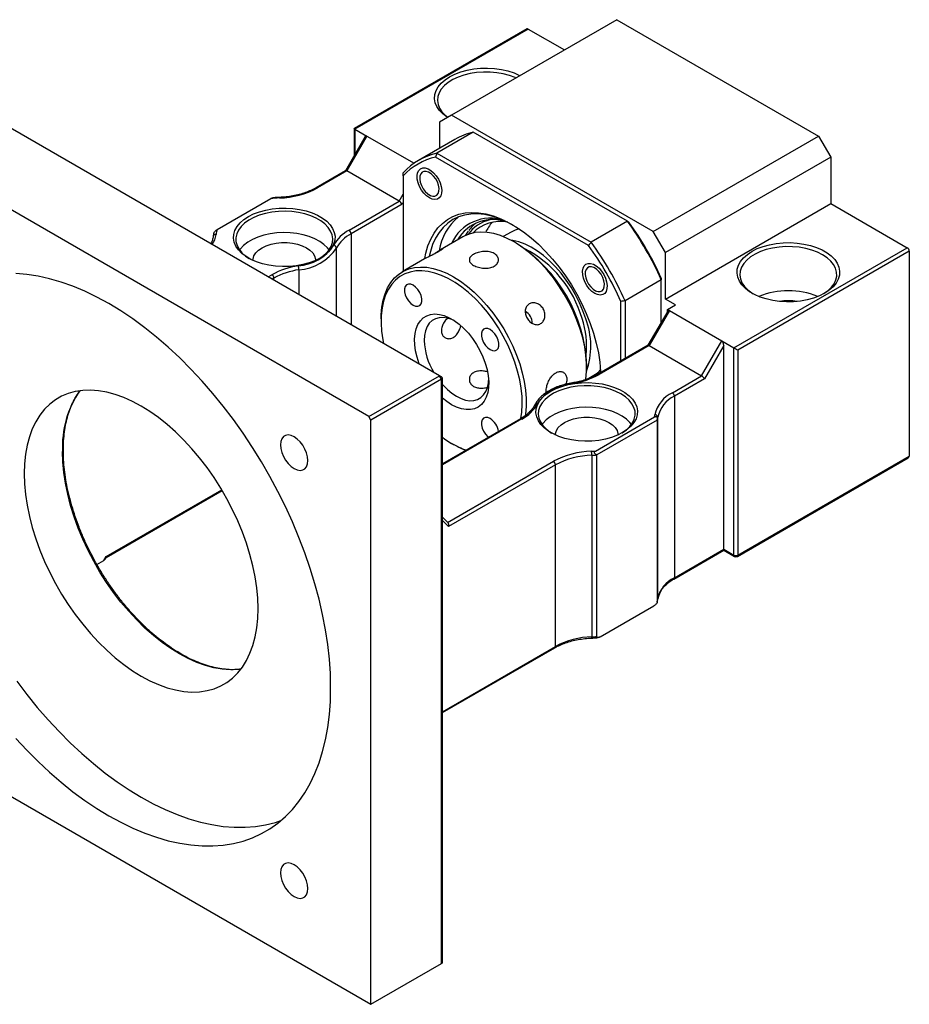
# Model space of a CAD drawing. Header units: millimetres. Extents: x 37 to 281, y 11 to 200.
# Tile 6 of 6: x 207 to 259, y 112 to 170. Entities that reach past the tile are written whole.
import ezdxf

# ---------------------------------------------------------------- set-up
doc = ezdxf.new("R2010")
doc.units = ezdxf.units.MM

msp = doc.modelspace()

# ---------------------------------------------------------------- linework, layer by layer
at = {"color": 7, "linetype": 'Continuous', "lineweight": 25}
for p, q in [((242.169, 169.5757), (232.5052, 163.9969)), ((242.169, 169.5757), (253.9541, 162.7723)), ((236.9002, 169.0391), (226.7996, 163.2081)), ((236.9836, 169.0308), (226.8484, 163.1799)), ((236.9836, 169.0308), (239.1044, 167.8065)), ((231.7981, 148.7588), (201.3925, 166.3116)), ((227.6733, 146.3776), (197.2677, 163.9304)), ((232.5052, 163.9969), (231.7981, 163.5886)), ((231.7981, 163.5886), (231.7981, 162.0581)), ((244.2903, 157.1935), (232.5052, 163.9969)), ((226.7996, 163.2081), (226.7996, 161.6033)), ((226.8484, 163.1799), (227.5555, 162.7717)), ((233.7707, 162.9942), (231.6494, 161.7696)), ((242.7892, 157.7879), (233.7707, 162.9942)), ((227.4593, 162.7459), (226.3038, 160.7446)), ((227.5555, 162.7717), (226.377, 160.7305)), ((227.5555, 162.7717), (230.3084, 161.1825)), ((232.6971, 162.577), (230.5757, 161.3524)), ((244.2903, 157.1935), (253.9541, 162.7723)), ((253.9541, 162.7723), (254.6612, 161.5475)), ((231.6494, 161.7696), (240.6679, 156.5633)), ((240.5129, 156.3806), (231.5686, 161.544)), ((254.6612, 161.5475), (244.9974, 155.9688)), ((254.6612, 161.5475), (254.6612, 158.8257)), ((226.3079, 160.747), (224.5823, 159.7508)), ((226.377, 160.7305), (224.6656, 159.7425)), ((229.4411, 158.9616), (226.377, 160.7305)), ((229.6768, 160.4516), (229.6768, 154.8676)), ((230.6417, 160.4001), (230.6417, 160.3116)), ((218.8031, 157.3106), (221.93, 159.1158)), ((226.5072, 157.2679), (229.4411, 158.9616)), ((231.2073, 159.3319), (231.2839, 159.2876)), ((229.6078, 158.7856), (226.625, 157.0638)), ((244.9974, 153.2469), (254.6612, 158.8257)), ((254.6612, 158.8257), (259.1396, 156.2404)), ((242.7892, 157.7879), (240.6679, 156.5633)), ((235.9813, 157.1601), (235.5198, 156.8937)), ((244.9974, 155.9688), (244.2903, 157.1935)), ((233.1589, 156.8778), (231.8625, 156.1294)), ((236.2771, 156.5123), (236.1593, 156.5804)), ((249.0044, 150.3895), (259.1396, 156.2404)), ((259.2574, 156.0363), (249.2401, 150.2534)), ((259.2574, 156.0363), (259.2574, 144.0604)), ((230.9257, 155.5886), (229.6233, 154.8368)), ((244.9974, 153.2469), (244.9974, 155.9688)), ((240.3084, 154.8196), (240.3084, 154.7312)), ((244.7617, 154.3714), (242.6404, 153.1467)), ((244.7617, 151.891), (244.7617, 154.3714)), ((240.874, 153.7514), (240.9506, 153.7072)), ((242.6404, 153.1467), (242.6404, 149.7653)), ((245.5867, 152.9068), (244.9974, 153.2469)), ((242.4047, 149.6292), (242.4047, 153.1039)), ((245.1369, 152.5408), (243.9814, 150.5395)), ((245.2331, 152.5666), (244.0546, 150.5254)), ((245.1153, 152.6346), (245.5867, 152.9068)), ((245.1153, 152.6346), (245.2331, 152.5666)), ((245.1153, 152.5034), (245.1153, 152.6346)), ((245.2331, 152.5666), (248.2973, 150.7977)), ((228.3804, 152.0897), (228.3804, 151.9536)), ((243.9856, 150.5419), (241.0374, 148.8399)), ((244.0546, 150.5254), (241.1207, 148.8317)), ((244.0546, 150.5254), (247.1188, 148.7565)), ((247.1188, 148.7565), (248.2973, 150.7977)), ((248.4151, 150.5372), (247.2854, 148.5805)), ((248.2973, 150.7977), (249.0044, 150.3895)), ((248.4151, 138.6177), (248.4151, 150.5372)), ((249.0044, 138.2775), (249.0044, 150.3895)), ((249.2401, 150.2534), (249.2401, 138.2775)), ((240.4012, 149.2323), (240.4012, 149.3683)), ((227.6733, 146.3776), (231.7981, 148.7588)), ((231.916, 148.5547), (227.7912, 146.1735)), ((231.916, 148.5547), (231.7981, 148.7588)), ((231.916, 148.6908), (231.7981, 148.7588)), ((231.916, 114.3961), (231.916, 148.5547)), ((231.9648, 114.4641), (231.9648, 148.6227)), ((240.4301, 148.5665), (240.8143, 148.7882)), ((245.4074, 147.7685), (247.1188, 148.7565)), ((247.2854, 148.5805), (245.5253, 147.5644)), ((245.5253, 147.5644), (245.5253, 136.9494)), ((227.7912, 146.1735), (227.6733, 146.3776)), ((236.5343, 146.2403), (231.9648, 143.6024)), ((240.9124, 144.3572), (244.3685, 146.3524)), ((244.5574, 135.7254), (244.5574, 146.3405)), ((227.7912, 112.0149), (227.7912, 146.1735)), ((244.526, 146.1712), (240.9905, 144.1301)), ((244.526, 146.1712), (244.526, 135.5561)), ((232.5046, 144.8097), (232.6224, 144.7416)), ((240.6973, 144.1121), (240.6973, 133.497)), ((240.9905, 133.5151), (240.9905, 144.1301)), ((249.2056, 138.2012), (259.1884, 143.9642)), ((249.2401, 138.2775), (259.2574, 144.0604)), ((238.5771, 143.5533), (232.3277, 139.9456)), ((238.5771, 132.9383), (238.5771, 143.5533)), ((212.3101, 138.1285), (219.0961, 142.046)), ((232.293, 140.1661), (231.9648, 140.4934)), ((212.1686, 137.9671), (212.31, 138.1848)), ((245.4908, 136.8731), (248.4151, 138.5613)), ((245.5253, 136.9494), (248.4151, 138.6177)), ((248.4151, 138.6177), (249.0044, 138.2775)), ((248.4151, 138.5613), (249.0389, 138.2012)), ((211.7676, 137.7356), (212.1686, 137.9671)), ((212.2534, 138.0412), (212.313, 138.1329)), ((241.1948, 133.497), (244.3217, 135.3021)), ((244.5566, 135.7119), (244.5574, 135.7254)), ((231.9648, 129.0647), (238.5425, 132.862)), ((220.1773, 131.5974), (220.1108, 131.5891)), ((197.1499, 129.7037), (227.7912, 112.0149)), ((227.7912, 112.0149), (231.916, 114.3961))]:
    msp.add_line(p, q, dxfattribs=at)
at = {"color": 8, "linetype": 'Continuous', "lineweight": 25}
for p, q in [((226.8484, 163.1799), (226.8484, 161.6878)), ((229.4411, 158.9616), (229.6768, 159.3698)), ((229.6768, 158.9052), (229.6078, 158.7856)), ((226.625, 157.0638), (226.625, 151.7452)), ((225.7726, 152.2373), (225.7726, 156.2227)), ((223.5788, 154.9563), (223.5788, 153.5038)), ((221.7828, 154.5405), (222.0041, 154.6683)), ((222.122, 154.4642), (222.0185, 154.4045)), ((222.122, 154.3448), (222.122, 154.4642)), ((236.6176, 146.2321), (231.9648, 143.546)), ((232.2729, 140.1861), (238.4592, 143.7574)), ((212.31, 138.1848), (219.0712, 142.088)), ((232.3277, 139.9456), (231.9648, 140.3075)), ((231.9648, 129.1211), (238.5771, 132.9383))]:
    msp.add_line(p, q, dxfattribs=at)
at = {"color": 7, "linetype": 'Continuous', "lineweight": 25, "flags": 128}
for points in [[(232.2724, 163.8624), (232.2476, 163.8786), (232.0001, 164.067), (231.7995, 164.273), (231.6493, 164.4929), (231.5523, 164.7226), (231.5104, 164.9577), (231.5244, 165.1939), (231.594, 165.4269), (231.7179, 165.6522), (231.8937, 165.8656), (232.1183, 166.0633), (232.3874, 166.2414), (232.696, 166.3968), (233.0384, 166.5264), (233.4081, 166.6279), (233.7984, 166.6995), (234.2019, 166.7396), (234.6111, 166.7477), (235.0184, 166.7235), (235.4162, 166.6676), (235.7971, 166.5808), (236.154, 166.465), (236.4803, 166.3222), (236.5084, 166.3079)], [(236.262, 166.1656), (236.2138, 166.187), (235.8823, 166.3113), (235.5241, 166.4078), (235.1461, 166.4745), (234.7556, 166.5102), (234.3604, 166.5142), (233.9681, 166.4863), (233.5863, 166.4273), (233.2224, 166.3381), (232.8836, 166.2206), (232.5764, 166.077), (232.3068, 165.9101), (232.0801, 165.7232), (231.9006, 165.5198), (231.7719, 165.3041), (231.6965, 165.0801), (231.6758, 164.8522), (231.7102, 164.6249), (231.7992, 164.4025), (231.9408, 164.1895), (232.1325, 163.9899), (232.283, 163.8686)], [(231.2074, 159.1549), (231.0416, 159.273), (230.8848, 159.4295), (230.7453, 159.6159), (230.6308, 159.8222), (230.5473, 160.0373), (230.4995, 160.2496), (230.4897, 160.4476), (230.5187, 160.6207), (230.5848, 160.7595), (230.6845, 160.8566), (230.8124, 160.9067), (230.9615, 160.9071), (231.124, 160.8578), (231.2909, 160.7614), (231.4533, 160.6232), (231.6025, 160.4506), (231.7303, 160.2529), (231.83, 160.0407), (231.8961, 159.8256), (231.9251, 159.619), (231.9154, 159.4322), (231.8675, 159.2752), (231.7841, 159.1564), (231.6695, 159.0824), (231.5301, 159.0569), (231.3732, 159.0816), (231.2074, 159.1549)], [(230.6753, 160.0707), (230.743, 159.8801), (230.8425, 159.6966), (230.9668, 159.5328), (231.1075, 159.3998), (231.255, 159.3067), (231.3993, 159.2598), (231.5305, 159.2623), (231.6396, 159.3141), (231.7194, 159.4116), (231.7642, 159.5482), (231.7711, 159.7146), (231.7396, 159.8994), (231.6718, 160.09), (231.5724, 160.2735), (231.4481, 160.4373), (231.3074, 160.5703), (231.1599, 160.6634), (231.0156, 160.7103), (230.8844, 160.7078), (230.7752, 160.656), (230.6955, 160.5585), (230.6506, 160.4219), (230.6437, 160.2555), (230.6753, 160.0707)], [(220.6258, 158.0635), (220.931, 158.2172), (221.2696, 158.3454), (221.6352, 158.4457), (222.0212, 158.5165), (222.4202, 158.5562), (222.8249, 158.5642), (223.2276, 158.5402), (223.621, 158.4849), (223.9977, 158.3992), (224.3507, 158.2846), (224.6733, 158.1434), (224.9596, 157.9781), (225.2043, 157.7918), (225.4027, 157.5881), (225.5512, 157.3706), (225.6471, 157.1435), (225.6885, 156.911), (225.6747, 156.6774), (225.6059, 156.447), (225.4834, 156.2242), (225.3095, 156.0132), (225.0874, 155.8177), (224.8213, 155.6415), (224.5161, 155.4879), (224.1776, 155.3597), (223.8119, 155.2593), (223.426, 155.1886), (223.027, 155.1489), (222.6223, 155.1409), (222.2195, 155.1648), (221.8261, 155.2202), (221.4494, 155.3059), (221.0965, 155.4205), (220.7739, 155.5617), (220.4876, 155.727), (220.2429, 155.9132), (220.0445, 156.117), (219.8959, 156.3344), (219.8001, 156.5615), (219.7586, 156.7941), (219.7725, 157.0277), (219.8413, 157.258), (219.9638, 157.4808), (220.1377, 157.6919), (220.3597, 157.8874), (220.6258, 158.0635)], [(224.7734, 155.6145), (224.9255, 155.7143), (225.1522, 155.9012), (225.3317, 156.1046), (225.4604, 156.3203), (225.5358, 156.5443), (225.5565, 156.7722), (225.522, 156.9995), (225.4331, 157.2219), (225.2915, 157.4349), (225.0998, 157.6345), (224.8619, 157.8167), (224.5824, 157.9781), (224.2667, 158.1154), (223.921, 158.2261), (223.552, 158.3078), (223.1668, 158.3592), (222.773, 158.3791), (222.3783, 158.3671), (221.9903, 158.3236), (221.6165, 158.2493), (221.2643, 158.1457), (220.9405, 158.0148), (220.6514, 157.8592), (220.4026, 157.6818), (220.1991, 157.4862), (220.0446, 157.2762), (219.9423, 157.0558), (219.8941, 156.8293), (219.901, 156.6011), (219.9629, 156.3757), (220.0784, 156.1575), (220.2455, 155.9507), (220.4608, 155.7593), (220.6737, 155.6145)], [(230.9356, 155.6103), (230.9999, 155.9276), (231.1231, 156.3517), (231.2827, 156.7407), (231.4775, 157.0918), (231.7061, 157.4023), (231.9668, 157.6699), (232.2577, 157.8927), (232.5765, 158.069), (232.9211, 158.1975), (233.2887, 158.2773), (233.6767, 158.3077), (234.0822, 158.2885), (234.5022, 158.22), (234.9336, 158.1025), (235.3731, 157.937), (235.8177, 157.7247), (236.2638, 157.4671), (236.7084, 157.1662), (237.148, 156.8242), (237.5793, 156.4436), (237.9993, 156.0272), (238.4048, 155.5782), (238.7928, 155.0998), (239.1604, 154.5956), (239.505, 154.0693), (239.8238, 153.5248), (240.1147, 152.9662), (240.3754, 152.3976), (240.604, 151.8231), (240.7988, 151.2472), (240.9584, 150.6739), (241.0816, 150.1076), (241.1675, 149.5524), (241.2154, 149.0125), (241.2188, 148.9446)], [(236.1009, 157.5663), (235.7169, 157.7661), (235.2786, 157.9525), (234.847, 158.0911), (234.4254, 158.181), (234.0169, 158.2215), (233.6248, 158.2121), (233.252, 158.1531), (232.9012, 158.0448), (232.5753, 157.888), (232.2766, 157.6841), (232.0075, 157.4344), (231.7699, 157.141), (231.5658, 156.806), (231.3966, 156.432), (231.2637, 156.0219), (231.1968, 155.7355)], [(236.1586, 156.5807), (235.7553, 156.7914), (235.3557, 156.9557), (234.9633, 157.0723), (234.5818, 157.1401), (234.2145, 157.1584), (233.8649, 157.1272), (233.536, 157.0466), (233.2309, 156.9174), (233.1589, 156.8778)], [(225.3412, 156.1176), (225.2481, 156.2342), (225.0445, 156.4298), (224.7957, 156.6071), (224.5067, 156.7628), (224.1829, 156.8937), (223.8307, 156.9973), (223.4569, 157.0715), (223.0689, 157.1151), (222.6741, 157.127), (222.2803, 157.1071), (221.8952, 157.0558), (221.5262, 156.974), (221.1804, 156.8634), (220.8647, 156.7261), (220.5852, 156.5647), (220.3473, 156.3825), (220.1557, 156.1829), (220.106, 156.1176)], [(240.3433, 152.0909), (240.1782, 152.5606), (239.9797, 153.0272), (239.7499, 153.4855), (239.4914, 153.9304), (239.2071, 154.3566), (238.9003, 154.7595), (238.5745, 155.1345), (238.2333, 155.4773), (237.8807, 155.784), (237.5205, 156.0511), (237.157, 156.2757), (236.7941, 156.4552), (236.436, 156.5875), (236.0869, 156.6712), (235.9608, 156.6896)], [(240.3541, 148.5312), (240.3581, 148.56), (240.3964, 149.0019), (240.3964, 149.4682), (240.3581, 149.9544), (240.2817, 150.4564), (240.1679, 150.9694), (240.0179, 151.4888), (239.8328, 152.01), (239.6146, 152.5283), (239.365, 153.0388), (239.0864, 153.5371), (238.7812, 154.0186), (238.4524, 154.4789), (238.1027, 154.9138), (237.7354, 155.3195), (237.3539, 155.6923), (236.9615, 156.0287), (236.5619, 156.3258), (236.1586, 156.5807)], [(220.8902, 155.4916), (220.8972, 155.5839), (220.9527, 155.7656), (221.062, 155.9389), (221.2218, 156.0987), (221.4272, 156.24), (221.672, 156.3586), (221.9488, 156.4508), (222.2491, 156.5139), (222.5638, 156.546), (222.8834, 156.546), (223.1981, 156.5139), (223.4984, 156.4508), (223.7751, 156.3586), (224.0199, 156.24), (224.2254, 156.0987), (224.3851, 155.9389), (224.4944, 155.7656), (224.5499, 155.5839), (224.5569, 155.4916)], [(254.3077, 153.5871), (253.9991, 153.4318), (253.6567, 153.3021), (253.2869, 153.2006), (252.8967, 153.1291), (252.4932, 153.0889), (252.0839, 153.0809), (251.6766, 153.1051), (251.2788, 153.161), (250.8979, 153.2477), (250.541, 153.3636), (250.2148, 153.5064), (249.9252, 153.6735), (249.6778, 153.8619), (249.4771, 154.0679), (249.3269, 154.2878), (249.23, 154.5175), (249.1881, 154.7526), (249.2021, 154.9888), (249.2717, 155.2218), (249.3955, 155.4471), (249.5714, 155.6605), (249.7959, 155.8582), (250.065, 156.0363), (250.3737, 156.1917), (250.716, 156.3213), (251.0858, 156.4228), (251.4761, 156.4944), (251.8796, 156.5345), (252.2888, 156.5426), (252.6961, 156.5184), (253.0939, 156.4624), (253.4748, 156.3757), (253.8317, 156.2599), (254.158, 156.1171), (254.4475, 155.9499), (254.6949, 155.7616), (254.8956, 155.5555), (255.0458, 155.3356), (255.1427, 155.106), (255.1846, 154.8709), (255.1706, 154.6346), (255.1011, 154.4017), (254.9772, 154.1764), (254.8013, 153.9629), (254.5768, 153.7653), (254.3077, 153.5871)], [(254.1898, 155.8322), (253.8915, 155.9819), (253.56, 156.1062), (253.2017, 156.2027), (252.8237, 156.2694), (252.4333, 156.3051), (252.0381, 156.309), (251.6457, 156.2812), (251.2639, 156.2222), (250.9001, 156.133), (250.5612, 156.0155), (250.254, 155.8719), (249.9844, 155.705), (249.7577, 155.5181), (249.5783, 155.3147), (249.4496, 155.099), (249.3741, 154.875), (249.3535, 154.6471), (249.3879, 154.4198), (249.4768, 154.1974), (249.6185, 153.9844), (249.8101, 153.7848), (250.048, 153.6026), (250.1253, 153.5533)], [(254.2474, 153.5533), (254.2585, 153.5601), (254.5073, 153.7375), (254.7109, 153.9331), (254.8653, 154.1431), (254.9676, 154.3635), (255.0158, 154.59), (255.0089, 154.8182), (254.9471, 155.0436), (254.8315, 155.2618), (254.6645, 155.4686), (254.4492, 155.66), (254.1898, 155.8322)], [(228.3804, 152.0897), (228.3852, 152.32), (228.4236, 152.762), (228.5, 153.1757), (228.6138, 153.5574), (228.7638, 153.9036), (228.9488, 154.2112), (229.1671, 154.4774), (229.4167, 154.6998), (229.6953, 154.8764), (230.0004, 155.0056), (230.3293, 155.0861), (230.679, 155.1174), (231.0462, 155.0991), (231.4278, 155.0313), (231.8202, 154.9147), (232.2198, 154.7504), (232.6231, 154.5397), (233.0264, 154.2847), (233.426, 153.9877), (233.8184, 153.6512), (234.1999, 153.2785), (234.5672, 152.8728), (234.9168, 152.4378), (235.2457, 151.9775), (235.5508, 151.4961), (235.8294, 150.9978), (236.079, 150.4872), (236.2973, 149.969), (236.4823, 149.4478), (236.6324, 148.9284), (236.7461, 148.4153), (236.8225, 147.9134), (236.8609, 147.4271), (236.8609, 146.9609), (236.8225, 146.519), (236.8056, 146.4044)], [(236.5431, 146.2687), (236.5999, 146.6345), (236.6288, 147.0769), (236.6192, 147.5425), (236.5711, 148.0272), (236.4851, 148.5262), (236.362, 149.035), (236.2028, 149.5489), (236.0091, 150.0629), (235.7827, 150.5724), (235.5257, 151.0726), (235.2405, 151.5587), (234.9297, 152.0263), (234.5963, 152.471), (234.2434, 152.8886), (233.8743, 153.2753), (233.4924, 153.6273), (233.1012, 153.9416), (232.7045, 154.215), (232.3059, 154.4451), (231.9092, 154.6297), (231.5181, 154.7671), (231.1362, 154.8559), (230.767, 154.8955), (230.4141, 154.8853), (230.0807, 154.8256), (229.77, 154.7167), (229.4848, 154.5599), (229.2278, 154.3565), (229.0013, 154.1084), (228.8077, 153.818), (228.6485, 153.4879), (228.5253, 153.1213), (228.4393, 152.7216), (228.3913, 152.2924), (228.3816, 151.8378), (228.4105, 151.3621), (228.4776, 150.8697), (228.5184, 150.6521)], [(240.8741, 153.5745), (240.7083, 153.6925), (240.5515, 153.849), (240.412, 154.0354), (240.2975, 154.2418), (240.214, 154.4569), (240.1661, 154.6692), (240.1564, 154.8672), (240.1854, 155.0403), (240.2515, 155.1791), (240.3512, 155.2762), (240.4791, 155.3262), (240.6282, 155.3266), (240.7906, 155.2773), (240.9575, 155.181), (241.12, 155.0427), (241.2691, 154.8701), (241.397, 154.6724), (241.4967, 154.4603), (241.5628, 154.2451), (241.5918, 154.0386), (241.5821, 153.8517), (241.5342, 153.6947), (241.4507, 153.576), (241.3362, 153.5019), (241.1967, 153.4765), (241.0399, 153.5011), (240.8741, 153.5745)], [(240.6823, 155.1299), (240.5511, 155.1273), (240.4419, 155.0755), (240.3621, 154.978), (240.3173, 154.8415), (240.3104, 154.6751), (240.3419, 154.4903), (240.4097, 154.2997), (240.5091, 154.1162), (240.6334, 153.9524), (240.7741, 153.8193), (240.9216, 153.7262), (241.0659, 153.6793), (241.1971, 153.6819), (241.3063, 153.7337), (241.386, 153.8312), (241.4309, 153.9678), (241.4378, 154.1341), (241.4063, 154.3189), (241.3385, 154.5095), (241.239, 154.693), (241.1147, 154.8568), (240.974, 154.9899), (240.8265, 155.083), (240.6823, 155.1299)], [(207.0272, 127.5627), (207.6722, 126.87), (208.3312, 126.21), (209.0024, 125.5845), (209.6837, 124.9955), (210.3732, 124.4447), (211.0689, 123.9336), (211.7687, 123.4639), (212.4705, 123.0368), (213.1724, 122.6535), (213.8721, 122.3154), (214.5678, 122.0232), (215.2573, 121.778), (215.9387, 121.5803), (216.6098, 121.4308), (217.2689, 121.3299), (217.9138, 121.278), (218.5428, 121.2751), (219.154, 121.3213), (219.7455, 121.4165), (220.3158, 121.5603), (220.863, 121.7523), (221.3856, 121.992), (221.8821, 122.2787), (222.3509, 122.6115), (222.7908, 122.9895), (223.2004, 123.4115), (223.5785, 123.8764), (223.924, 124.3827), (224.236, 124.9289), (224.5134, 125.5135), (224.7556, 126.1348), (224.9616, 126.7908), (225.1311, 127.4798), (225.2634, 128.1997), (225.3582, 128.9483), (225.4151, 129.7234), (225.4342, 130.5229), (225.4151, 131.3444), (225.3582, 132.1853), (225.2634, 133.0434), (225.1311, 133.916), (224.9616, 134.8006), (224.7556, 135.6946), (224.5134, 136.5954), (224.236, 137.5003), (223.924, 138.4067), (223.5785, 139.312), (223.2004, 140.2134), (222.7908, 141.1083), (222.3509, 141.9942), (221.8821, 142.8683), (221.3856, 143.7282), (220.863, 144.5713), (220.3158, 145.3951), (219.7455, 146.1973), (219.154, 146.9755), (218.5428, 147.7273), (217.9138, 148.4507), (217.2689, 149.1434), (216.6098, 149.8034), (215.9387, 150.4288), (215.2573, 151.0178), (214.5678, 151.5686), (213.8721, 152.0797), (213.1724, 152.5495), (212.4705, 152.9766), (211.7687, 153.3598), (211.0689, 153.698), (210.3732, 153.9901), (209.6837, 154.2354), (209.0024, 154.433), (208.3312, 154.5825), (207.6722, 154.6834), (207.0272, 154.7353)], [(230.2552, 154.0548), (230.1125, 154.1135), (229.9812, 154.12), (229.8722, 154.0739), (229.7943, 153.9788), (229.7536, 153.8424), (229.7536, 153.6759), (229.7943, 153.4926), (229.8722, 153.3074), (229.9812, 153.1354), (230.1125, 152.9905), (230.2552, 152.8844), (230.398, 152.8257), (230.5292, 152.8191), (230.6382, 152.8653), (230.7162, 152.9604), (230.7568, 153.0967), (230.7568, 153.2633), (230.7162, 153.4466), (230.6382, 153.6317), (230.5292, 153.8037), (230.398, 153.9486), (230.2552, 154.0548)], [(230.6124, 149.4433), (230.6036, 149.4668), (230.4817, 149.8407), (230.3958, 150.2097), (230.3477, 150.5673), (230.338, 150.9072), (230.367, 151.2233), (230.4341, 151.51), (230.5382, 151.762), (230.6774, 151.975), (230.8493, 152.1451), (231.0507, 152.2693), (231.278, 152.3454), (231.5272, 152.372), (231.7939, 152.3486), (232.0733, 152.2757), (232.3604, 152.1545), (232.6501, 151.9873), (232.9372, 151.777), (233.2165, 151.5273), (233.4832, 151.2428), (233.7325, 150.9284), (233.9598, 150.5899), (234.1612, 150.2332), (234.333, 149.8647), (234.4722, 149.491), (234.5763, 149.1187), (234.6435, 148.7546), (234.6725, 148.405), (234.6628, 148.0763), (234.6146, 147.7742), (234.5288, 147.5043), (234.4069, 147.2713), (234.251, 147.0793), (234.064, 146.9318), (233.8491, 146.8314), (233.6103, 146.78), (233.3518, 146.7784), (233.0781, 146.8266), (232.7943, 146.9239), (232.5052, 147.0684), (232.5052, 147.0684)], [(232.6486, 151.9877), (232.5197, 152.0459), (232.2568, 152.1317), (232.0048, 152.1686), (231.7686, 152.156), (231.5532, 152.0942), (231.363, 151.9843), (231.2018, 151.8287), (231.0728, 151.6304), (230.9788, 151.3936), (230.9216, 151.1231), (230.9024, 150.8243)], [(234.7552, 151.457), (234.6125, 151.5157), (234.4812, 151.5222), (234.3722, 151.4761), (234.2943, 151.381), (234.2536, 151.2446), (234.2536, 151.0781), (234.2943, 150.8948), (234.3722, 150.7096), (234.4812, 150.5376), (234.6125, 150.3927), (234.7552, 150.2866), (234.898, 150.2279), (235.0292, 150.2213), (235.1382, 150.2675), (235.2162, 150.3626), (235.2568, 150.4989), (235.2568, 150.6655), (235.2162, 150.8488), (235.1382, 151.0339), (235.0292, 151.2059), (234.898, 151.3508), (234.7552, 151.457)], [(231.9648, 148.2521), (232.0048, 148.2073), (232.2568, 147.9532), (232.5197, 147.7354), (232.7881, 147.5583), (233.0564, 147.4255), (233.3193, 147.3398), (233.5714, 147.3029), (233.8075, 147.3154), (234.0229, 147.3773), (234.2131, 147.4871), (234.3744, 147.6428), (234.5033, 147.841), (234.5973, 148.0778), (234.6545, 148.3484), (234.6685, 148.4888)], [(242.499, 145.4364), (242.1938, 145.2828), (241.8552, 145.1546), (241.4896, 145.0542), (241.1037, 144.9835), (240.7046, 144.9438), (240.3, 144.9358), (239.8972, 144.9597), (239.5038, 145.0151), (239.1271, 145.1008), (238.7742, 145.2154), (238.4515, 145.3566), (238.1652, 145.5219), (237.9206, 145.7081), (237.7221, 145.9119), (237.5736, 146.1293), (237.4777, 146.3564), (237.4363, 146.589), (237.4501, 146.8226), (237.5189, 147.0529), (237.6414, 147.2757), (237.8153, 147.4868), (238.0374, 147.6823), (238.3035, 147.8584), (238.6087, 148.0121), (238.9473, 148.1403), (239.3129, 148.2406), (239.6988, 148.3114), (240.0979, 148.3511), (240.5025, 148.3591), (240.9053, 148.3351), (241.2987, 148.2798), (241.6754, 148.1941), (242.0283, 148.0795), (242.351, 147.9383), (242.6373, 147.773), (242.8819, 147.5867), (243.0804, 147.383), (243.2289, 147.1655), (243.3248, 146.9384), (243.3662, 146.7059), (243.3524, 146.4723), (243.2836, 146.2419), (243.1611, 146.0191), (242.9872, 145.8081), (242.7651, 145.6126), (242.499, 145.4364)], [(242.4047, 147.6951), (242.1064, 147.8448), (241.7749, 147.9691), (241.4166, 148.0656), (241.0386, 148.1323), (240.6482, 148.168), (240.253, 148.172), (239.8606, 148.1442), (239.4788, 148.0851), (239.1149, 147.9959), (238.7761, 147.8784), (238.4689, 147.7348), (238.1993, 147.5679), (237.9726, 147.381), (237.7932, 147.1777), (237.6645, 146.9619), (237.589, 146.7379), (237.5683, 146.51), (237.6028, 146.2827), (237.6917, 146.0603), (237.8334, 145.8473), (238.025, 145.6477), (238.2629, 145.4655), (238.3514, 145.4094)], [(221.1915, 135.1492), (221.1724, 135.7501), (221.1152, 136.3697), (221.0201, 137.0046), (220.8878, 137.6511), (220.719, 138.3057), (220.5146, 138.9648), (220.2757, 139.6245), (220.0038, 140.2813), (219.7003, 140.9315), (219.3668, 141.5714), (219.0054, 142.1974), (218.6179, 142.8061), (218.2066, 143.3941), (217.7738, 143.958), (217.3219, 144.4947), (216.8534, 145.0012), (216.3709, 145.4747), (215.8772, 145.9125), (215.3749, 146.3122), (214.867, 146.6715), (214.3561, 146.9884), (213.8453, 147.2613), (213.3374, 147.4884), (212.8351, 147.6686), (212.3414, 147.8009), (211.8589, 147.8844), (211.3904, 147.9189), (210.9385, 147.9039), (210.5057, 147.8397), (210.0944, 147.7267), (209.7069, 147.5653), (209.3455, 147.3566), (209.012, 147.1016), (208.7085, 146.8019), (208.4365, 146.4591), (208.1977, 146.0752), (207.9933, 145.6521), (207.8245, 145.1924), (207.6922, 144.6987), (207.5971, 144.1735), (207.5399, 143.62), (207.5208, 143.0412), (207.5399, 142.4403), (207.5971, 141.8207), (207.6922, 141.1858), (207.8245, 140.5393), (207.9933, 139.8847), (208.1977, 139.2257), (208.4365, 138.5659), (208.7085, 137.9091), (209.012, 137.259), (209.3455, 136.6191), (209.7069, 135.993), (210.0944, 135.3843), (210.5057, 134.7964), (210.9385, 134.2325), (211.3904, 133.6958), (211.8589, 133.1892), (212.3414, 132.7158), (212.8351, 132.2779), (213.3374, 131.8783), (213.8453, 131.5189), (214.3561, 131.202), (214.867, 130.9292), (215.3749, 130.702), (215.8772, 130.5218), (216.3709, 130.3896), (216.8534, 130.306), (217.3219, 130.2716), (217.7738, 130.2865), (218.2066, 130.3507), (218.6179, 130.4638), (219.0054, 130.6251), (219.3668, 130.8339), (219.7003, 131.0888), (220.0038, 131.3885), (220.2757, 131.7313), (220.5146, 132.1153), (220.719, 132.5383), (220.8878, 132.998), (221.0201, 133.4918), (221.1152, 134.0169), (221.1724, 134.5704), (221.1915, 135.1492)], [(232.5052, 147.0684), (232.2162, 147.2576), (231.9648, 147.4594)], [(242.4511, 145.4094), (242.4734, 145.423), (242.7222, 145.6004), (242.9258, 145.796), (243.0802, 146.006), (243.1825, 146.2265), (243.2307, 146.453), (243.2238, 146.6811), (243.162, 146.9065), (243.0464, 147.1247), (242.8793, 147.3315), (242.6641, 147.5229), (242.4047, 147.6951)], [(243.0189, 145.9125), (242.9258, 146.0291), (242.7222, 146.2247), (242.4734, 146.402), (242.1843, 146.5577), (241.8605, 146.6886), (241.5083, 146.7922), (241.1346, 146.8664), (240.7465, 146.91), (240.3518, 146.9219), (239.958, 146.902), (239.5729, 146.8507), (239.2038, 146.7689), (238.8581, 146.6583), (238.5424, 146.521), (238.2629, 146.3596), (238.025, 146.1774), (237.8334, 145.9778), (237.7836, 145.9125)], [(234.7552, 146.2605), (234.6125, 146.3192), (234.4812, 146.3258), (234.3722, 146.2796), (234.2943, 146.1845), (234.2536, 146.0482), (234.2536, 145.8816), (234.2943, 145.6983), (234.3722, 145.5132), (234.4812, 145.3412), (234.6125, 145.1963), (234.658, 145.1572)], [(238.5679, 145.2865), (238.5749, 145.3788), (238.6304, 145.5605), (238.7397, 145.7338), (238.8995, 145.8936), (239.1049, 146.0349), (239.3497, 146.1535), (239.6264, 146.2457), (239.9267, 146.3088), (240.2415, 146.3409), (240.561, 146.3409), (240.8758, 146.3088), (241.1761, 146.2457), (241.4528, 146.1535), (241.6976, 146.0349), (241.903, 145.8936), (242.0628, 145.7338), (242.1721, 145.5605), (242.2276, 145.3788), (242.2346, 145.2865)], [(224.1053, 143.8), (224.0852, 144.0175), (224.0259, 144.2474), (223.9304, 144.4779), (223.8035, 144.6977), (223.6516, 144.8957), (223.4822, 145.0619), (223.3039, 145.1881), (223.1255, 145.2678), (222.9562, 145.2971), (222.8042, 145.2746), (222.6773, 145.2013), (222.5818, 145.081), (222.5226, 144.9196), (222.5025, 144.7253), (222.5226, 144.5078), (222.5818, 144.2779), (222.6773, 144.0474), (222.8042, 143.8276), (222.9562, 143.6296), (223.1255, 143.4634), (223.3039, 143.3372), (223.4822, 143.2575), (223.6516, 143.2282), (223.8035, 143.2507), (223.9304, 143.324), (224.0259, 143.4443), (224.0852, 143.6057), (224.1053, 143.8)], [(231.9648, 145.1623), (232.1071, 145.0613), (232.5052, 144.8093)], [(233.3416, 144.3972), (233.0264, 144.5306), (232.6231, 144.7412)], [(248.4151, 138.5613), (248.4151, 138.5613), (248.4151, 138.565), (248.4151, 138.5759), (248.4151, 138.5937), (248.4151, 138.6177)], [(207.0811, 130.9046), (207.6727, 130.1264), (208.2839, 129.3746), (208.9129, 128.6512), (209.5578, 127.9585), (210.2168, 127.2985), (210.888, 126.6731), (211.5694, 126.0841), (212.2589, 125.5332), (212.9545, 125.0222), (213.6543, 124.5524), (214.3561, 124.1253), (215.058, 123.7421), (215.7578, 123.4039), (216.4534, 123.1118), (217.1429, 122.8665), (217.8243, 122.6688), (218.4955, 122.5194), (219.1545, 122.4185), (219.7994, 122.3665), (220.4284, 122.3637), (221.0396, 122.4099), (221.6312, 122.505), (222.2014, 122.6488), (222.5307, 122.7576)], [(224.1053, 118.7802), (224.0852, 118.9977), (224.0259, 119.2275), (223.9304, 119.4581), (223.8035, 119.6779), (223.6516, 119.8758), (223.4822, 120.042), (223.3039, 120.1682), (223.1255, 120.2479), (222.9562, 120.2773), (222.8042, 120.2547), (222.6773, 120.1815), (222.5818, 120.0611), (222.5226, 119.8997), (222.5025, 119.7054), (222.5226, 119.4879), (222.5818, 119.2581), (222.6773, 119.0275), (222.8042, 118.8077), (222.9562, 118.6097), (223.1255, 118.4435), (223.3039, 118.3174), (223.4822, 118.2376), (223.6516, 118.2083), (223.8035, 118.2308), (223.9304, 118.3041), (224.0259, 118.4244), (224.0852, 118.5858), (224.1053, 118.7802)]]:
    msp.add_lwpolyline(points, dxfattribs=at)
at = {"color": 8, "linetype": 'Continuous', "lineweight": 25, "flags": 128}
for points in [[(239.5644, 148.3434), (239.5661, 148.3435), (239.5738, 148.34), (239.5823, 148.3304), (239.5911, 148.3149)], [(220.1108, 131.5891), (220.013, 131.5791), (219.5611, 131.5642), (219.0926, 131.5986), (218.6101, 131.6822), (218.1163, 131.8145), (217.6141, 131.9947), (217.1061, 132.2218), (216.5953, 132.4946), (216.0845, 132.8116), (215.5766, 133.1709), (215.0743, 133.5706), (214.5806, 134.0084), (214.0981, 134.4819), (213.6296, 134.9884), (213.1776, 135.5251), (212.7448, 136.089), (212.3335, 136.677), (211.9461, 137.2857), (211.5846, 137.9117), (211.2512, 138.5516), (210.9477, 139.2018), (210.6757, 139.8586), (210.4369, 140.5183), (210.2325, 141.1773), (210.0636, 141.832), (209.9313, 142.4785), (209.8363, 143.1133), (209.7791, 143.7329), (209.76, 144.3338)]]:
    msp.add_lwpolyline(points, dxfattribs=at)
at = {"color": 7, "linetype": 'Continuous', "lineweight": 25}
for centre, radius, start, end in [((236.9347, 168.9627), 0.0838, 54.381972, 114.307313), ((234.6043, 159.259), 3.8271, 102.581138, 119.89114), ((232.471, 158.0693), 3.7905, 102.519574, 137.491177), ((232.4065, 157.9089), 3.7304, 102.979103, 137.031649), ((222.3307, 164.0856), 4.9309, 271.26364, 298.263933), ((222.7173, 152.3641), 6.7974, 92.343125, 96.650965), ((234.9034, 155.6194), 3.1513, 129.891939, 171.93748), ((234.7628, 155.4891), 2.4787, 70.75756, 156.024148), ((234.9217, 155.5008), 2.3923, 68.929364, 149.895898), ((235.3293, 155.5694), 2.2105, 78.188868, 136.101919), ((236.7895, 156.0871), 2.5281, 139.497506, 155.169419), ((227.2167, 146.5194), 19.2219, 24.109916, 35.890084), ((227.4943, 146.6797), 18.9412, 24.267807, 35.732193), ((220.1323, 156.8417), 1.4095, 160.568129, 172.873857), ((227.5172, 155.349), 2.1685, 117.759538, 151.46564), ((226.3692, 157.0521), 0.2561, 2.605389, 57.39455), ((235.324, 155.897), 2.2671, 127.502774, 143.316716), ((236.8064, 155.7253), 1.6551, 102.237824, 119.901898), ((227.5869, 155.2362), 2.0652, 117.759586, 151.465599), ((223.3401, 157.9205), 2.7423, 274.049647, 325.944976), ((223.3743, 157.8437), 2.8947, 274.049647, 325.944977), ((225.5913, 156.2038), 0.1822, 5.976521, 83.455279), ((231.4835, 148.9826), 8.9261, 2.477006, 57.522994), ((233.741, 150.2802), 6.6423, 15.945133, 62.781778), ((225.1373, 145.319), 18.9412, 24.267807, 35.732193), ((225.0953, 145.2948), 19.2219, 24.109916, 35.890084), ((259.0016, 156.0247), 0.2561, 2.605465, 57.394597), ((224.196, 150.7021), 4.5316, 98.403059, 118.92672), ((224.2095, 150.6868), 4.3158, 98.403111, 118.926663), ((222.9684, 154.955), 0.6104, 0.123508, 22.141274), ((221.8661, 154.4525), 0.2561, 2.605389, 57.39455), ((252.1864, 149.2465), 4.4861, 67.505679, 112.494312), ((252.1864, 150.0407), 3.108, 80.455301, 99.544734), ((236.4362, 151.8422), 0.7818, 359.10369, 60.727328), ((235.4295, 150.4884), 4.9686, 353.962071, 18.986988), ((236.0995, 150.4745), 4.5412, 341.128876, 20.851827), ((234.7715, 150.9621), 3.8715, 182.040492, 211.267425), ((239.9826, 150.2224), 1.6578, 300.107334, 317.742239), ((231.8901, 148.6227), 0.0728, 290.783345, 69.216655), ((238.9288, 152.7979), 4.5316, 278.403073, 298.92672), ((239.7847, 145.5795), 2.7423, 94.049651, 145.944972), ((246.1999, 146.0975), 1.8495, 115.371741, 167.955959), ((246.28, 145.9729), 1.7614, 115.371667, 167.956015), ((245.2694, 147.5528), 0.2561, 2.605666, 57.394396), ((235.6077, 148.151), 2.1685, 297.759534, 331.465668), ((234.1552, 145.3251), 1.1113, 9.074933, 57.320151), ((243.0289, 146.6518), 1.3726, 347.401018, 352.953652), ((244.3973, 146.3224), 0.161, 6.418714, 92.208302), ((243.1317, 146.5169), 1.4365, 346.073276, 352.944037), ((234.8123, 148.7341), 4.5526, 239.551816, 251.563823), ((240.7942, 139.4144), 4.9309, 91.26364, 118.263933), ((240.8008, 139.4171), 4.6961, 91.263581, 118.264001), ((240.4037, 151.1998), 6.8615, 272.352972, 274.251404), ((238.4255, 144.1125), 2.2717, 359.98937, 5.852441), ((240.4046, 151.2384), 7.1324, 272.35142, 274.711726), ((238.3212, 143.5417), 0.2561, 2.605666, 57.394396), ((249.1222, 138.505), 0.2562, 242.609816, 297.390184), ((249.1222, 138.3455), 0.1667, 240.002688, 299.997312), ((246.28, 135.3579), 1.7614, 115.371667, 167.956015), ((243.1317, 135.9019), 1.4365, 346.073276, 352.944037), ((240.8008, 128.8021), 4.6961, 91.263581, 118.264001), ((240.4046, 140.6234), 7.1324, 272.35142, 274.711726), ((231.8814, 114.4724), 0.0838, 294.374379, 354.303613)]:
    msp.add_arc(centre, radius, start, end, dxfattribs=at)
at = {"color": 8, "linetype": 'Continuous', "lineweight": 25}
for centre, radius, start, end in [((224.6172, 159.6781), 0.0806, 53.0535, 115.668939), ((222.3899, 159.1607), 0.0498, 354.458968, 31.000287), ((235.1984, 155.7912), 2.1261, 102.247079, 144.645616), ((217.3812, 157.2041), 1.3654, 325.544467, 352.107505), ((218.7137, 156.869), 0.1489, 82.302437, 167.658965), ((241.0719, 148.7635), 0.0839, 54.387609, 114.250967), ((215.4794, 144.6213), 5.7267, 145.24806, 182.877574), ((237.4806, 146.9818), 0.1371, 76.466085, 148.992825), ((236.5688, 146.1639), 0.0838, 54.382697, 114.306875), ((249.0861, 138.2685), 0.0822, 173.702418, 234.986527), ((249.1584, 138.2685), 0.0822, 305.014888, 6.297546), ((245.4417, 136.9412), 0.084, 306.037132, 5.590186), ((240.4627, 133.4781), 0.2353, 347.327794, 4.616385), ((238.4902, 132.9316), 0.0871, 306.911434, 4.401001)]:
    msp.add_arc(centre, radius, start, end, dxfattribs=at)
at = {"color": 7, "linetype": 'Continuous', "lineweight": 25}
for centre, major_axis, ratio, start_param, end_param in [((226.9662, 163.1119), (0.1667, -0.0962), 0.0000704, 2.3562351, 3.1416333), ((227.5555, 162.5793), (-0.0542, 0.2022), 0.5176381, 5.8056036, 6.7608819), ((226.4258, 160.6226), (-0.1216, 0.1216), 0.3178882, 5.4128877, 6.1982046), ((229.4899, 158.8537), (-0.1216, 0.1216), 0.3178882, 3.8420914, 5.4128877), ((245.2331, 152.3741), (-0.0542, 0.2022), 0.5176381, 5.8056036, 6.7608819), ((244.1035, 150.4175), (-0.1216, 0.1216), 0.3178882, 5.4128877, 6.1982046), ((248.2973, 150.6053), (-0.0542, 0.2022), 0.5176381, 4.2348073, 5.8056036), ((249.1222, 150.3215), (0.1667, -0.0962), 0.0000704, 0.7854388, 2.3562351), ((247.1676, 148.6486), (-0.1216, 0.1216), 0.3178882, 3.8420914, 5.4128877), ((259.0217, 144.0604), (0.2357, 0), 0.5773815, 5.4977059, 6.2831853), ((232.2098, 140.0136), (0.024, 0.1828), 0.7106043, 4.4256843, 5.7845731), ((212.1922, 138.2529), (-0.1176, 0.1239), 0.350772, 3.225601, 3.8430638), ((212.0507, 138.0351), (0.2159, 0.07), 0.4861715, 5.1254451, 5.742908)]:
    msp.add_ellipse(centre, major_axis=major_axis, ratio=ratio, start_param=start_param, end_param=end_param, dxfattribs=at)
for points in [[(231.6494, 161.7696), (231.6224, 161.6944), (231.5955, 161.6192), (231.5686, 161.544)], [(229.6768, 160.4516), (229.6768, 160.5113), (229.6768, 160.5709), (229.6768, 160.6305)], [(242.8699, 157.7413), (242.8431, 157.7568), (242.8161, 157.7724), (242.7892, 157.7879)], [(240.6679, 156.5633), (240.6162, 156.5024), (240.5646, 156.4415), (240.5129, 156.3806)], [(244.7617, 154.4646), (244.7617, 154.4336), (244.7617, 154.4025), (244.7617, 154.3714)], [(242.6404, 153.1467), (242.5618, 153.1325), (242.4833, 153.1182), (242.4047, 153.1039)]]:
    msp.add_open_spline(points, degree=3, dxfattribs=at)
for points, knots in [([(224.5823, 159.7508), (224.5329, 159.7233), (224.3892, 159.6434), (224.1256, 159.5252), (223.7855, 159.4055), (223.4214, 159.3094), (223.0392, 159.2389), (222.7066, 159.2005), (222.5029, 159.1899), (222.4326, 159.1863)], [0, 0, 0, 0, 0.0862214, 0.2510584, 0.4161469, 0.5814494, 0.7469568, 0.9126273, 1, 1, 1, 1]), ([(221.93, 159.1158), (221.9496, 159.1264), (221.99, 159.1484), (222.0282, 159.155), (222.0479, 159.1584)], [0, 0, 0, 0, 0.4840387, 1, 1, 1, 1]), ([(222.4326, 159.1863), (222.3538, 159.1826), (222.2249, 159.1766), (222.0975, 159.1635), (222.0479, 159.1583)], [0, 0, 0, 0, 0.6105884, 1, 1, 1, 1]), ([(218.5988, 157.0566), (218.5988, 157.069), (218.6014, 157.083), (218.6104, 157.1107), (218.6168, 157.1248), (218.6391, 157.1649), (218.6578, 157.1889), (218.7171, 157.2535), (218.7604, 157.286), (218.8031, 157.3106)], [0, 0, 0, 0, 0.125, 0.125, 0.25, 0.25, 0.5, 0.5, 1, 1, 1, 1]), ([(233.4754, 157.2203), (233.4161, 157.1434), (233.3486, 157.0558), (233.2964, 156.9521), (233.2901, 156.9395)], [0, 0, 0, 0, 0.878704, 1, 1, 1, 1]), ([(218.5683, 156.9009), (218.5625, 156.8653), (218.5451, 156.7569), (218.5015, 156.6161), (218.4391, 156.5133), (218.42, 156.4818)], [0, 0, 0, 0, 0.2539132, 0.771963, 1, 1, 1, 1]), ([(218.603, 157.0868), (218.6028, 157.0862), (218.5845, 157.0251), (218.5763, 156.9627), (218.5683, 156.9009)], [0, 0, 0, 0, 0.0096371, 1, 1, 1, 1]), ([(231.7428, 156.0175), (231.6859, 155.9856), (231.5721, 155.9219), (231.368, 155.8176), (231.1716, 155.719), (231.0132, 155.6381), (230.9509, 155.6021), (230.9261, 155.5878)], [0, 0, 0, 0, 0.2140353, 0.4280387, 0.6428738, 0.8582585, 1, 1, 1, 1]), ([(231.4049, 155.8369), (231.4567, 155.8707), (231.5716, 155.9457), (231.7334, 156.0516), (231.8707, 156.1358), (231.9579, 156.1811), (231.9853, 156.1841), (231.9475, 156.1472), (231.8596, 156.0864), (231.7761, 156.0371), (231.7428, 156.0175)], [0, 0, 0, 0, 0.1099212, 0.2439056, 0.3775915, 0.5105605, 0.6435063, 0.7771545, 0.9111484, 1, 1, 1, 1]), ([(233.7898, 155.2133), (233.75, 155.2362), (233.7149, 155.2604), (233.6533, 155.3112), (233.6267, 155.338), (233.5841, 155.3929), (233.568, 155.4208), (233.5464, 155.4777), (233.5408, 155.5069), (233.5408, 155.5644), (233.5462, 155.593), (233.568, 155.6503), (233.5842, 155.6784), (233.6265, 155.7329), (233.6529, 155.7596), (233.715, 155.8108), (233.7502, 155.8349), (233.8287, 155.8803), (233.8725, 155.9017), (233.965, 155.9398), (234.0138, 155.9567), (234.1168, 155.986), (234.1707, 155.9982), (234.2792, 156.0166), (234.3345, 156.023), (234.4466, 156.0295), (234.5017, 156.0296), (234.6103, 156.0231), (234.6643, 156.0165), (234.7672, 155.9965), (234.816, 155.9832), (234.9086, 155.9501), (234.9524, 155.93), (235.0309, 155.8847), (235.0662, 155.8593), (235.1284, 155.8031), (235.1548, 155.7728), (235.1972, 155.7092), (235.2136, 155.6755), (235.2354, 155.6063), (235.2408, 155.5713), (235.2409, 155.5009), (235.2354, 155.4651), (235.2138, 155.3964), (235.1978, 155.363), (235.1553, 155.2989), (235.1288, 155.2684), (235.0673, 155.2127), (235.0321, 155.1871), (234.9527, 155.1412), (234.9098, 155.1215), (234.8176, 155.0884), (234.7678, 155.0748), (234.665, 155.0548), (234.612, 155.0482), (234.5031, 155.0416), (234.4469, 155.0417), (234.2808, 155.0512), (234.169, 155.0705), (234.0155, 155.1138), (233.966, 155.1309), (233.8728, 155.1692), (233.8296, 155.1903), (233.7898, 155.2133)], [0, 0, 0, 0, 0.03125, 0.03125, 0.0625, 0.0625, 0.09375, 0.09375, 0.125, 0.125, 0.15625, 0.15625, 0.1875, 0.1875, 0.21875, 0.21875, 0.25, 0.25, 0.28125, 0.28125, 0.3125, 0.3125, 0.34375, 0.34375, 0.375, 0.375, 0.40625, 0.40625, 0.4375, 0.4375, 0.46875, 0.46875, 0.5, 0.5, 0.53125, 0.53125, 0.5625, 0.5625, 0.59375, 0.59375, 0.625, 0.625, 0.65625, 0.65625, 0.6875, 0.6875, 0.71875, 0.71875, 0.75, 0.75, 0.78125, 0.78125, 0.8125, 0.8125, 0.84375, 0.84375, 0.875, 0.875, 0.9375, 0.9375, 0.96875, 0.96875, 1, 1, 1, 1]), ([(237.7056, 151.8053), (237.6744, 151.7873), (237.6419, 151.7735), (237.574, 151.754), (237.5384, 151.7482), (237.4663, 151.7452), (237.43, 151.7479), (237.3568, 151.7616), (237.3198, 151.7726), (237.2121, 151.817), (237.1423, 151.8624), (237.0185, 151.9762), (236.9632, 152.0456), (236.8978, 152.1586), (236.8786, 152.1986), (236.8469, 152.279), (236.8344, 152.3198), (236.8159, 152.4024), (236.8101, 152.4441), (236.8059, 152.525), (236.8073, 152.5647), (236.8177, 152.6426), (236.8265, 152.6795), (236.8511, 152.7495), (236.8672, 152.7829), (236.9058, 152.8438), (236.9282, 152.8713), (236.9792, 152.9205), (237.008, 152.9422), (237.1003, 152.9955), (237.1721, 153.0168), (237.3222, 153.0268), (237.402, 153.0156), (237.5169, 152.9756), (237.5552, 152.9582), (237.6279, 152.9165), (237.6625, 152.8924), (237.7283, 152.8372), (237.7593, 152.8062), (237.8149, 152.7398), (237.8399, 152.7042), (237.884, 152.628), (237.9024, 152.5885), (237.9322, 152.5072), (237.9436, 152.4649), (237.9587, 152.3804), (237.9623, 152.3383), (237.9622, 152.2545), (237.9582, 152.2126), (237.9356, 152.093), (237.9055, 152.0182), (237.822, 151.893), (237.7679, 151.8413), (237.7056, 151.8053)], [0, 0, 0, 0, 0.03125, 0.03125, 0.0625, 0.0625, 0.09375, 0.09375, 0.125, 0.125, 0.1875, 0.1875, 0.25, 0.25, 0.28125, 0.28125, 0.3125, 0.3125, 0.34375, 0.34375, 0.375, 0.375, 0.40625, 0.40625, 0.4375, 0.4375, 0.46875, 0.46875, 0.5, 0.5, 0.5625, 0.5625, 0.625, 0.625, 0.65625, 0.65625, 0.6875, 0.6875, 0.71875, 0.71875, 0.75, 0.75, 0.78125, 0.78125, 0.8125, 0.8125, 0.84375, 0.84375, 0.875, 0.875, 0.9375, 0.9375, 1, 1, 1, 1]), ([(232.26, 152.1092), (232.2241, 152.0738), (232.1198, 151.9709), (231.9873, 151.7636), (231.899, 151.5138), (231.9022, 151.28), (231.9884, 151.0898), (232.1433, 150.9597), (232.3464, 150.9105), (232.5626, 150.9599), (232.7567, 151.102), (232.9092, 151.3139), (233.0048, 151.5177), (233.0331, 151.6423), (233.0408, 151.6762)], [0, 0, 0, 0, 0.0491794, 0.1430147, 0.2375911, 0.3283716, 0.4168197, 0.5075049, 0.6019214, 0.6959623, 0.7855824, 0.8738238, 0.9656545, 1, 1, 1, 1]), ([(234.596, 148.9866), (234.5173, 149.0052), (234.3437, 149.0464), (234.0724, 149.0465), (233.8244, 148.9793), (233.6435, 148.8444), (233.5434, 148.6641), (233.5324, 148.4623), (233.6108, 148.2684), (233.7316, 148.1794), (233.7898, 148.1366)], [0, 0, 0, 0, 0.10889338, 0.24012122, 0.37082757, 0.49538957, 0.61803527, 0.74567005, 0.877644, 1, 1, 1, 1]), ([(238.0402, 147.7813), (238.0369, 147.8085), (238.025, 147.9057), (238.0532, 148.114), (238.1373, 148.3835), (238.2751, 148.639), (238.4539, 148.8461), (238.6571, 148.979), (238.8616, 149.0229), (239.0429, 148.9754), (239.1776, 148.8437), (239.2409, 148.6442), (239.2384, 148.438), (239.1882, 148.306), (239.1702, 148.2588)], [0, 0, 0, 0, 0.0354009, 0.1264734, 0.2175242, 0.3091389, 0.401147, 0.4925343, 0.5832538, 0.6743002, 0.7661546, 0.8580458, 0.9491508, 1, 1, 1, 1]), ([(241.0374, 148.8399), (240.988, 148.8125), (240.8443, 148.7325), (240.5807, 148.6143), (240.2405, 148.4949), (239.8996, 148.4036), (239.6683, 148.362), (239.5644, 148.3434)], [0, 0, 0, 0, 0.120388, 0.3505463, 0.5810545, 0.811862, 1, 1, 1, 1]), ([(233.7898, 148.1366), (233.862, 148.1045), (234.0063, 148.0403), (234.2782, 148.0316), (234.484, 148.0547), (234.5832, 148.0885), (234.5948, 148.0925)], [0, 0, 0, 0, 0.3161598, 0.6319716, 0.9569388, 1, 1, 1, 1]), ([(239.5644, 148.3434), (239.4983, 148.3318), (239.3069, 148.2984), (239.0016, 148.2222), (238.6595, 148.1069), (238.3435, 147.9663), (238.0582, 147.8026), (237.8082, 147.6174), (237.5987, 147.4131), (237.4528, 147.2223), (237.3873, 147.0982), (237.3628, 147.0519)], [0, 0, 0, 0, 0.0646799, 0.18728619, 0.31012798, 0.43321674, 0.55657442, 0.68015777, 0.80371329, 0.92673277, 1, 1, 1, 1]), ([(220.1589, 131.6095), (220.085, 131.5999), (219.8763, 131.5728), (219.5131, 131.5762), (219.0738, 131.6162), (218.6212, 131.7017), (218.1588, 131.8297), (217.6884, 132.0002), (217.2122, 132.2125), (216.7328, 132.4654), (216.2523, 132.7578), (215.7734, 133.0885), (215.2983, 133.4556), (214.8295, 133.8576), (214.3695, 134.2923), (213.9205, 134.7577), (213.4848, 135.2515), (213.0648, 135.7712), (212.6624, 136.3141), (212.2799, 136.8775), (211.919, 137.4587), (211.5817, 138.0546), (211.2697, 138.6623), (210.9845, 139.2787), (210.7275, 139.9006), (210.5001, 140.5249), (210.3033, 141.1485), (210.1382, 141.7681), (210.0054, 142.3807), (209.9057, 142.983), (209.8394, 143.572), (209.8126, 144.0429), (209.8074, 144.4137), (209.8133, 144.7777), (209.8423, 145.2254), (209.9101, 145.7328), (210.0108, 146.2132), (210.1438, 146.6639), (210.3077, 147.0841), (210.5047, 147.4675), (210.6613, 147.7282), (210.7601, 147.849), (210.7742, 147.8663)], [0, 0, 0, 0, 0.0146539, 0.041413, 0.0680816, 0.0946771, 0.1212198, 0.1477283, 0.1742176, 0.2006984, 0.2271776, 0.253659, 0.2801459, 0.3066399, 0.3331415, 0.3596506, 0.3861664, 0.4126881, 0.4392146, 0.4657446, 0.492277, 0.5188104, 0.5453434, 0.5718744, 0.5984021, 0.6249252, 0.6514424, 0.6779525, 0.7044543, 0.7309471, 0.7574301, 0.7839034, 0.7962276, 0.8101277, 0.8365836, 0.8630389, 0.8894958, 0.9159634, 0.9424547, 0.9689867, 0.9955801, 1, 1, 1, 1]), ([(237.3628, 147.0519), (237.3444, 147.0166), (237.2897, 146.9115), (237.1646, 146.7405), (236.9726, 146.5456), (236.7605, 146.378), (236.6022, 146.2817), (236.5343, 146.2403)], [0, 0, 0, 0, 0.1201794, 0.3572749, 0.5919349, 0.8248198, 1, 1, 1, 1]), ([(244.3685, 146.3524), (244.3889, 146.3642), (244.4115, 146.3732), (244.4486, 146.3722), (244.4615, 146.3691), (244.4851, 146.3553), (244.4954, 146.3448), (244.5191, 146.3083), (244.5256, 146.2795), (244.5309, 146.2247), (244.5295, 146.1975), (244.526, 146.1712)], [0, 0, 0, 0, 0.25, 0.25, 0.375, 0.375, 0.5, 0.5, 0.75, 0.75, 1, 1, 1, 1]), ([(240.9905, 144.1301), (240.966, 144.1403), (240.9422, 144.1524), (240.8972, 144.1845), (240.8754, 144.2046), (240.8555, 144.2432), (240.8515, 144.2576), (240.8514, 144.2848), (240.855, 144.2975), (240.8728, 144.3304), (240.8919, 144.3454), (240.9124, 144.3572)], [0, 0, 0, 0, 0.25, 0.25, 0.5, 0.5, 0.625, 0.625, 0.75, 0.75, 1, 1, 1, 1]), ([(244.5566, 135.7119), (244.5621, 135.7475), (244.579, 135.8559), (244.6422, 136.0358), (244.7634, 136.2476), (244.93, 136.4503), (245.1385, 136.6405), (245.3328, 136.7795), (245.4575, 136.8534), (245.4908, 136.8731)], [0, 0, 0, 0, 0.08605957, 0.26164247, 0.43461913, 0.6044633, 0.77233428, 0.93929126, 1, 1, 1, 1]), ([(244.526, 135.5561), (244.526, 135.5437), (244.5235, 135.5297), (244.5144, 135.5017), (244.508, 135.4878), (244.4856, 135.4477), (244.4669, 135.4236), (244.4077, 135.3593), (244.3643, 135.3267), (244.3217, 135.3021)], [0, 0, 0, 0, 0.125, 0.125, 0.25, 0.25, 0.5, 0.5, 1, 1, 1, 1]), ([(244.5219, 135.5264), (244.5221, 135.5268), (244.5404, 135.5878), (244.5485, 135.6501), (244.5566, 135.7119)], [0, 0, 0, 0, 0.0073245, 1, 1, 1, 1]), ([(238.5425, 132.862), (238.5919, 132.8894), (238.7356, 132.9694), (238.9993, 133.0875), (239.3393, 133.2073), (239.7034, 133.3033), (240.0856, 133.3739), (240.4182, 133.4122), (240.6219, 133.4228), (240.6923, 133.4265)], [0, 0, 0, 0, 0.0862219, 0.2510583, 0.4161473, 0.5814486, 0.746957, 0.9126273, 1, 1, 1, 1]), ([(240.6923, 133.4265), (240.771, 133.4301), (240.8999, 133.4361), (241.0271, 133.4493), (241.0766, 133.4544)], [0, 0, 0, 0, 0.6110441, 1, 1, 1, 1]), ([(241.1948, 133.497), (241.1521, 133.4723), (241.1087, 133.4548), (241.0494, 133.4509), (241.0308, 133.4535), (241.0086, 133.4677), (241.0022, 133.4743), (240.9931, 133.4916), (240.9905, 133.5027), (240.9905, 133.5151)], [0, 0, 0, 0, 0.5, 0.5, 0.75, 0.75, 0.875, 0.875, 1, 1, 1, 1])]:
    msp.add_open_spline(points, degree=3, knots=knots, dxfattribs=at)

doc.saveas('drawing.dxf')
